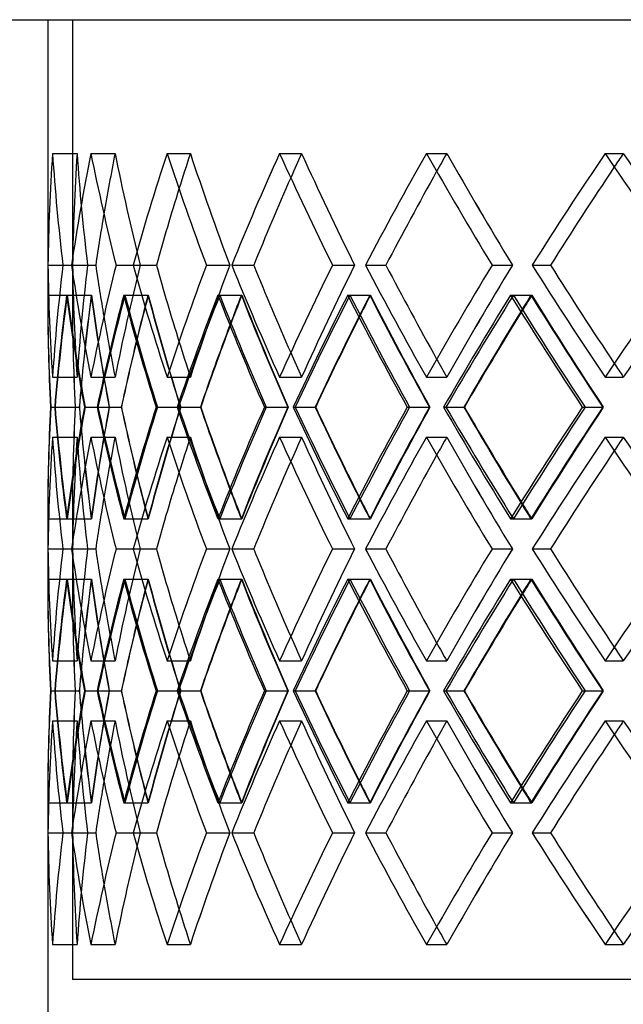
# Model space of a CAD drawing. Header units: millimetres. Extents: x -320 to 320, y -170 to 171.
# Tile 3 of 11: x -222 to -160, y 1 to 100. Entities that reach past the tile are written whole.
import ezdxf

# ---------------------------------------------------------------- set-up
doc = ezdxf.new("R2010")
doc.units = ezdxf.units.MM
doc.layers.add('HIDDEN', color=7, linetype='Continuous')
doc.layers.add('THICK', color=7, linetype='Continuous')

msp = doc.modelspace()

# ---------------------------------------------------------------- linework, layer by layer
at = {"layer": 'HIDDEN'}
for p, q in [((-216.25, 100.5), (0, 100.5)), ((-216.25, 100.5), (-216.25, 72.507)), ((-218.262, 86.952), (-215.767, 86.952)), ((-218.262, 86.952), (-215.767, 86.952)), ((-214.367, 86.952), (-211.917, 86.952)), ((-214.367, 86.952), (-211.917, 86.952)), ((-206.646, 86.952), (-204.285, 86.952)), ((-206.646, 86.952), (-204.285, 86.952)), ((-195.238, 86.952), (-193.007, 86.952)), ((-195.238, 86.952), (-193.007, 86.952)), ((-180.347, 86.952), (-178.285, 86.952)), ((-180.347, 86.952), (-178.285, 86.952)), ((-162.236, 86.952), (-160.382, 86.952)), ((-162.236, 86.952), (-160.382, 86.952)), ((-218.725, 75.617), (-216.228, 75.617)), ((-217.211, 75.617), (-216.228, 75.617)), ((-217.211, 75.617), (-214.713, 75.617)), ((-217.211, 75.617), (-214.713, 75.617)), ((-216.337, 75.617), (-213.883, 75.617)), ((-211.821, 75.617), (-209.367, 75.617)), ((-211.821, 75.617), (-209.367, 75.617)), ((-210.087, 75.617), (-207.722, 75.617)), ((-202.65, 75.617), (-200.285, 75.617)), ((-202.65, 75.617), (-200.285, 75.617)), ((-200.089, 75.617), (-197.854, 75.617)), ((-189.864, 75.617), (-187.629, 75.617)), ((-189.864, 75.617), (-187.629, 75.617)), ((-186.52, 75.617), (-184.456, 75.617)), ((-173.689, 75.617), (-171.625, 75.617)), ((-173.689, 75.617), (-171.625, 75.617)), ((-169.622, 75.617), (-167.766, 75.617)), ((-218.75, 72.569), (-216.25, 72.569)), ((-216.828, 72.569), (-214.329, 72.569)), ((-216.768, 72.569), (-214.312, 72.569)), ((-211.038, 72.569), (-208.582, 72.569)), ((-210.917, 72.569), (-208.55, 72.569)), ((-201.481, 72.569), (-199.114, 72.569)), ((-201.303, 72.569), (-199.067, 72.569)), ((-188.329, 72.569), (-186.093, 72.569)), ((-188.097, 72.569), (-186.031, 72.569)), ((-171.816, 72.569), (-169.75, 72.569)), ((-171.533, 72.569), (-169.675, 72.569)), ((-218.262, 64.281), (-215.767, 64.281)), ((-218.262, 64.281), (-215.767, 64.281)), ((-214.367, 64.281), (-211.917, 64.281)), ((-214.367, 64.281), (-211.917, 64.281)), ((-206.646, 64.281), (-204.285, 64.281)), ((-206.646, 64.281), (-204.285, 64.281)), ((-195.238, 64.281), (-193.007, 64.281)), ((-195.238, 64.281), (-193.007, 64.281)), ((-180.347, 64.281), (-178.285, 64.281)), ((-180.347, 64.281), (-178.285, 64.281)), ((-162.236, 64.281), (-160.382, 64.281)), ((-162.236, 64.281), (-160.382, 64.281)), ((-218.466, 61.233), (-215.954, 61.233)), ((-218.444, 61.233), (-215.949, 61.233)), ((-218.003, 61.233), (-215.535, 61.233)), ((-215.03, 61.233), (-212.518, 61.233)), ((-214.953, 61.233), (-212.503, 61.233)), ((-213.65, 61.233), (-211.271, 61.233)), ((-207.757, 61.233), (-205.29, 61.233)), ((-207.626, 61.233), (-205.264, 61.233)), ((-205.484, 61.233), (-203.237, 61.233)), ((-196.777, 61.233), (-194.398, 61.233)), ((-196.594, 61.233), (-194.363, 61.233)), ((-193.651, 61.233), (-191.576, 61.233)), ((-182.285, 61.233), (-180.038, 61.233)), ((-182.054, 61.233), (-179.993, 61.233)), ((-178.363, 61.233), (-176.496, 61.233)), ((-164.54, 61.233), (-162.464, 61.233)), ((-164.265, 61.233), (-162.411, 61.233)), ((-218.262, 58.186), (-215.767, 58.186)), ((-218.262, 58.186), (-215.767, 58.186)), ((-214.367, 58.186), (-211.917, 58.186)), ((-214.367, 58.186), (-211.917, 58.186)), ((-206.646, 58.186), (-204.285, 58.186)), ((-206.646, 58.186), (-204.285, 58.186)), ((-195.238, 58.186), (-193.007, 58.186)), ((-195.238, 58.186), (-193.007, 58.186)), ((-180.347, 58.186), (-178.285, 58.186)), ((-180.347, 58.186), (-178.285, 58.186)), ((-162.236, 58.186), (-160.382, 58.186)), ((-162.236, 58.186), (-160.382, 58.186)), ((-216.25, 49.959), (-216.25, 43.741)), ((-218.75, 49.898), (-216.25, 49.898)), ((-216.828, 49.898), (-214.329, 49.898)), ((-216.768, 49.898), (-214.312, 49.898)), ((-211.038, 49.898), (-208.582, 49.898)), ((-210.917, 49.898), (-208.55, 49.898)), ((-201.481, 49.898), (-199.114, 49.898)), ((-201.303, 49.898), (-199.067, 49.898)), ((-188.329, 49.898), (-186.093, 49.898)), ((-188.097, 49.898), (-186.031, 49.898)), ((-171.816, 49.898), (-169.75, 49.898)), ((-171.533, 49.898), (-169.675, 49.898)), ((-218.725, 46.85), (-216.228, 46.85)), ((-217.211, 46.85), (-216.228, 46.85)), ((-217.211, 46.85), (-214.713, 46.85)), ((-217.211, 46.85), (-214.713, 46.85)), ((-216.337, 46.85), (-213.883, 46.85)), ((-211.821, 46.85), (-209.367, 46.85)), ((-211.821, 46.85), (-209.367, 46.85)), ((-210.087, 46.85), (-207.722, 46.85)), ((-202.65, 46.85), (-200.285, 46.85)), ((-202.65, 46.85), (-200.285, 46.85)), ((-200.089, 46.85), (-197.854, 46.85)), ((-189.864, 46.85), (-187.629, 46.85)), ((-189.864, 46.85), (-187.629, 46.85)), ((-186.52, 46.85), (-184.456, 46.85)), ((-173.689, 46.85), (-171.625, 46.85)), ((-173.689, 46.85), (-171.625, 46.85)), ((-169.622, 46.85), (-167.766, 46.85)), ((-218.75, 43.802), (-216.25, 43.802)), ((-216.828, 43.802), (-214.329, 43.802)), ((-216.768, 43.802), (-214.312, 43.802)), ((-211.038, 43.802), (-208.582, 43.802)), ((-210.917, 43.802), (-208.55, 43.802)), ((-201.481, 43.802), (-199.114, 43.802)), ((-201.303, 43.802), (-199.067, 43.802)), ((-188.329, 43.802), (-186.093, 43.802)), ((-188.097, 43.802), (-186.031, 43.802)), ((-171.816, 43.802), (-169.75, 43.802)), ((-171.533, 43.802), (-169.675, 43.802)), ((-218.262, 35.514), (-215.767, 35.514)), ((-218.262, 35.514), (-215.767, 35.514)), ((-214.367, 35.514), (-211.917, 35.514)), ((-214.367, 35.514), (-211.917, 35.514)), ((-206.646, 35.514), (-204.285, 35.514)), ((-206.646, 35.514), (-204.285, 35.514)), ((-195.238, 35.514), (-193.007, 35.514)), ((-195.238, 35.514), (-193.007, 35.514)), ((-180.347, 35.514), (-178.285, 35.514)), ((-180.347, 35.514), (-178.285, 35.514)), ((-162.236, 35.514), (-160.382, 35.514)), ((-162.236, 35.514), (-160.382, 35.514)), ((-218.466, 32.467), (-215.954, 32.467)), ((-218.444, 32.467), (-215.949, 32.467)), ((-218.003, 32.467), (-215.535, 32.467)), ((-215.03, 32.467), (-212.518, 32.467)), ((-214.953, 32.467), (-212.503, 32.467)), ((-213.65, 32.467), (-211.271, 32.467)), ((-207.757, 32.467), (-205.29, 32.467)), ((-207.626, 32.467), (-205.264, 32.467)), ((-205.484, 32.467), (-203.237, 32.467)), ((-196.777, 32.467), (-194.398, 32.467)), ((-196.594, 32.467), (-194.363, 32.467)), ((-193.651, 32.467), (-191.576, 32.467)), ((-182.285, 32.467), (-180.038, 32.467)), ((-182.054, 32.467), (-179.993, 32.467)), ((-178.363, 32.467), (-176.496, 32.467)), ((-164.54, 32.467), (-162.464, 32.467)), ((-164.265, 32.467), (-162.411, 32.467)), ((-218.262, 29.419), (-215.767, 29.419)), ((-218.262, 29.419), (-215.767, 29.419)), ((-214.367, 29.419), (-211.917, 29.419)), ((-214.367, 29.419), (-211.917, 29.419)), ((-206.646, 29.419), (-204.285, 29.419)), ((-206.646, 29.419), (-204.285, 29.419)), ((-195.238, 29.419), (-193.007, 29.419)), ((-195.238, 29.419), (-193.007, 29.419)), ((-180.347, 29.419), (-178.285, 29.419)), ((-180.347, 29.419), (-178.285, 29.419)), ((-162.236, 29.419), (-160.382, 29.419)), ((-162.236, 29.419), (-160.382, 29.419)), ((-218.75, 21.131), (-216.25, 21.131)), ((-216.828, 21.131), (-214.329, 21.131)), ((-216.768, 21.131), (-214.312, 21.131)), ((-216.25, 21.193), (-216.25, 3.2)), ((-211.038, 21.131), (-208.582, 21.131)), ((-210.917, 21.131), (-208.55, 21.131)), ((-201.481, 21.131), (-199.114, 21.131)), ((-201.303, 21.131), (-199.067, 21.131)), ((-188.329, 21.131), (-186.093, 21.131)), ((-188.097, 21.131), (-186.031, 21.131)), ((-171.816, 21.131), (-169.75, 21.131)), ((-171.533, 21.131), (-169.675, 21.131)), ((-218.725, 18.083), (-216.228, 18.083)), ((-217.211, 18.083), (-216.228, 18.083)), ((-217.211, 18.083), (-214.713, 18.083)), ((-217.211, 18.083), (-214.713, 18.083)), ((-216.337, 18.083), (-213.883, 18.083)), ((-211.821, 18.083), (-209.367, 18.083)), ((-211.821, 18.083), (-209.367, 18.083)), ((-210.087, 18.083), (-207.722, 18.083)), ((-202.65, 18.083), (-200.285, 18.083)), ((-202.65, 18.083), (-200.285, 18.083)), ((-200.089, 18.083), (-197.854, 18.083)), ((-189.864, 18.083), (-187.629, 18.083)), ((-189.864, 18.083), (-187.629, 18.083)), ((-186.52, 18.083), (-184.456, 18.083)), ((-173.689, 18.083), (-171.625, 18.083)), ((-173.689, 18.083), (-171.625, 18.083)), ((-169.622, 18.083), (-167.766, 18.083)), ((-218.262, 6.748), (-215.767, 6.748)), ((-218.262, 6.748), (-215.767, 6.748)), ((-214.367, 6.748), (-211.917, 6.748)), ((-214.367, 6.748), (-211.917, 6.748)), ((-206.646, 6.748), (-204.285, 6.748)), ((-206.646, 6.748), (-204.285, 6.748)), ((-195.238, 6.748), (-193.007, 6.748)), ((-195.238, 6.748), (-193.007, 6.748)), ((-180.347, 6.748), (-178.285, 6.748)), ((-180.347, 6.748), (-178.285, 6.748)), ((-162.236, 6.748), (-160.382, 6.748)), ((-162.236, 6.748), (-160.382, 6.748)), ((0, 3.2), (-216.25, 3.2))]:
    msp.add_line(p, q, dxfattribs=at)
for centre, major_axis, ratio, start_param, end_param in [((0, 86.952), (159.762, 159.762), 0.935296, 2.322773, 2.374617), ((0, 86.952), (169.386, 169.386), 0.817189, 2.255931, 2.307774), ((0, 86.952), (-157.936, -157.936), 0.935296, -0.818819, -0.766376), ((0, 86.952), (-157.936, 157.936), 0.935296, 0.818819, 0.871263), ((0, 86.952), (157.936, -157.936), 0.935296, -2.322773, -2.27033), ((0, 86.952), (-167.45, -167.45), 0.817189, -0.885662, -0.857208), ((0, 86.952), (-167.45, 167.45), 0.817189, 0.885662, 0.938105), ((0, 86.952), (167.45, -167.45), 0.817189, -2.255931, -2.203487), ((0, 86.952), (178.253, 178.253), 0.711334, 2.189088, 2.240932), ((0, 86.952), (-176.216, -176.216), 0.711334, -0.952504, -0.935854), ((0, 86.952), (-176.216, 176.216), 0.711334, 0.952504, 1.004948), ((0, 86.952), (176.216, -176.216), 0.711334, -2.189088, -2.136645), ((0, 86.952), (186.324, 186.324), 0.615102, 2.122246, 2.17409), ((0, 86.952), (-184.194, -184.194), 0.615102, -1.019347, -1.007907), ((0, 86.952), (-184.194, 184.194), 0.615102, 1.019347, 1.07179), ((0, 86.952), (184.194, -184.194), 0.615102, -2.122246, -2.069803), ((0, 86.952), (193.563, 193.563), 0.526481, 2.055404, 2.107247), ((0, 86.952), (-191.351, -191.351), 0.526481, -1.086189, -1.077768), ((0, 86.952), (-191.351, 191.351), 0.526481, 1.086189, 1.138632), ((0, 86.952), (191.351, -191.351), 0.526481, -2.055404, -2.00296), ((0, 86.952), (199.937, 199.937), 0.443894, 1.988561, 2.040405), ((0, 86.952), (-197.652, -197.652), 0.443894, -1.153031, -1.14664), ((0, 86.952), (-197.652, 197.652), 0.443894, 1.153031, 1.205475), ((0, 86.952), (197.652, -197.652), 0.443894, -1.988561, -1.936118), ((0, 64.281), (159.762, -159.762), 0.935296, -2.374617, -2.322773), ((0, 64.281), (169.386, -169.386), 0.817189, -2.307774, -2.255931), ((0, 64.281), (-157.936, 157.936), 0.935296, 0.766376, 0.818819), ((0, 64.281), (-157.936, -157.936), 0.935296, -0.871263, -0.818819), ((0, 64.281), (157.936, 157.936), 0.935296, 2.27033, 2.322773), ((0, 64.281), (-167.45, -167.45), 0.817189, -0.938105, -0.885662), ((0, 64.281), (167.45, 167.45), 0.817189, 2.203487, 2.255931), ((0, 64.281), (178.253, -178.253), 0.711334, -2.240932, -2.189088), ((0, 64.281), (-176.216, -176.216), 0.711334, -1.004948, -0.952504), ((0, 64.281), (176.216, 176.216), 0.711334, 2.136645, 2.189088), ((0, 64.281), (186.324, -186.324), 0.615102, -2.17409, -2.122246), ((0, 64.281), (-184.194, -184.194), 0.615102, -1.07179, -1.019347), ((0, 64.281), (184.194, 184.194), 0.615102, 2.069803, 2.122246), ((0, 64.281), (193.563, -193.563), 0.526481, -2.107247, -2.055404), ((0, 64.281), (-191.351, -191.351), 0.526481, -1.138632, -1.086189), ((0, 64.281), (191.351, 191.351), 0.526481, 2.00296, 2.055404), ((0, 64.281), (199.937, -199.937), 0.443894, -2.040405, -1.988561), ((0, 64.281), (-197.652, -197.652), 0.443894, -1.205475, -1.153031), ((0, 64.281), (197.652, 197.652), 0.443894, 1.936118, 1.988561), ((0, 58.186), (159.762, -159.762), 0.935296, -2.388573, -2.336706), ((0, 86.952), (159.762, 159.762), 0.935296, 2.388573, 2.389616), ((0, 86.952), (169.386, 169.386), 0.817189, 2.321731, 2.373776), ((0, 58.186), (169.386, -169.386), 0.817189, -2.321731, -2.269863), ((0, 58.186), (157.936, -157.936), 0.935296, -2.389335, -2.336867), ((0, 86.952), (157.936, 157.936), 0.935296, 2.389335, 2.389616), ((0, 86.952), (157.936, 157.936), 0.935296, 2.389616, 2.441987), ((0, 58.186), (-157.936, -157.936), 0.935296, -0.885381, -0.841828), ((0, 86.952), (167.45, 167.45), 0.817189, 2.322493, 2.36632), ((0, 86.952), (-157.936, 157.936), 0.935296, 0.885381, 0.938033), ((0, 58.186), (167.45, -167.45), 0.817189, -2.322493, -2.270024), ((0, 86.952), (178.253, 178.253), 0.711334, 2.254888, 2.306934), ((0, 58.186), (178.253, -178.253), 0.711334, -2.254888, -2.203021), ((0, 58.186), (-167.45, -167.45), 0.817189, -0.952223, -0.930693), ((0, 86.952), (176.216, 176.216), 0.711334, 2.25565, 2.277456), ((0, 86.952), (-167.45, 167.45), 0.817189, 0.952223, 1.004876), ((0, 58.186), (176.216, -176.216), 0.711334, -2.25565, -2.203182), ((0, 86.952), (186.324, 186.324), 0.615102, 2.188046, 2.240091), ((0, 58.186), (186.324, -186.324), 0.615102, -2.188046, -2.136179), ((0, 58.186), (-176.216, -176.216), 0.711334, -1.019066, -1.00503), ((0, 86.952), (184.194, 184.194), 0.615102, 2.188808, 2.203122), ((0, 86.952), (-176.216, 176.216), 0.711334, 1.019066, 1.071718), ((0, 58.186), (184.194, -184.194), 0.615102, -2.188808, -2.13634), ((0, 86.952), (193.563, 193.563), 0.526481, 2.121204, 2.173249), ((0, 58.186), (193.563, -193.563), 0.526481, -2.121204, -2.069336), ((0, 58.186), (-184.194, -184.194), 0.615102, -1.085908, -1.075754), ((0, 86.952), (191.351, 191.351), 0.526481, 2.121965, 2.132399), ((0, 86.952), (-184.194, 184.194), 0.615102, 1.085908, 1.138561), ((0, 58.186), (191.351, -191.351), 0.526481, -2.121965, -2.069497), ((0, 86.952), (199.937, 199.937), 0.443894, 2.054361, 2.106407), ((0, 58.186), (199.937, -199.937), 0.443894, -2.054361, -2.002494), ((0, 58.186), (-191.351, -191.351), 0.526481, -1.152751, -1.145039), ((0, 86.952), (197.652, 197.652), 0.443894, 2.055123, 2.063114), ((0, 86.952), (-191.351, 191.351), 0.526481, 1.152751, 1.205403), ((0, 58.186), (197.652, -197.652), 0.443894, -2.055123, -2.002655), ((0, 64.281), (-167.45, 167.45), 0.817189, 0.857208, 0.885662), ((0, 64.281), (-176.216, 176.216), 0.711334, 0.935854, 0.952504), ((0, 64.281), (-184.194, 184.194), 0.615102, 1.007907, 1.019347), ((0, 64.281), (-191.351, 191.351), 0.526481, 1.077768, 1.086189), ((0, 64.281), (-197.652, 197.652), 0.443894, 1.14664, 1.153031), ((0, 64.281), (159.762, 159.762), 0.935296, 2.336706, 2.388573), ((0, 35.514), (169.386, -169.386), 0.817189, -2.373776, -2.321731), ((0, 64.281), (169.386, 169.386), 0.817189, 2.269863, 2.321731), ((0, 64.281), (157.936, 157.936), 0.935296, 2.336867, 2.389335), ((0, 35.514), (157.936, -157.936), 0.935296, -2.441987, -2.389616), ((0, 35.514), (-157.936, -157.936), 0.935296, -0.938033, -0.885381), ((0, 64.281), (167.45, 167.45), 0.817189, 2.270024, 2.322493), ((0, 35.514), (178.253, -178.253), 0.711334, -2.306934, -2.254888), ((0, 64.281), (178.253, 178.253), 0.711334, 2.203021, 2.254888), ((0, 35.514), (-167.45, -167.45), 0.817189, -1.004876, -0.952223), ((0, 64.281), (176.216, 176.216), 0.711334, 2.203182, 2.25565), ((0, 35.514), (186.324, -186.324), 0.615102, -2.240091, -2.188046), ((0, 64.281), (186.324, 186.324), 0.615102, 2.136179, 2.188046), ((0, 35.514), (-176.216, -176.216), 0.711334, -1.071718, -1.019066), ((0, 64.281), (184.194, 184.194), 0.615102, 2.13634, 2.188808), ((0, 35.514), (193.563, -193.563), 0.526481, -2.173249, -2.121204), ((0, 64.281), (193.563, 193.563), 0.526481, 2.069336, 2.121204), ((0, 35.514), (-184.194, -184.194), 0.615102, -1.138561, -1.085908), ((0, 64.281), (191.351, 191.351), 0.526481, 2.069497, 2.121965), ((0, 35.514), (199.937, -199.937), 0.443894, -2.106407, -2.054361), ((0, 64.281), (199.937, 199.937), 0.443894, 2.002494, 2.054361), ((0, 35.514), (-191.351, -191.351), 0.526481, -1.205403, -1.152751), ((0, 64.281), (197.652, 197.652), 0.443894, 2.002655, 2.055123), ((0, 64.281), (-157.936, 157.936), 0.935296, 0.841828, 0.885381), ((0, 35.514), (167.45, -167.45), 0.817189, -2.36632, -2.322493), ((0, 58.186), (159.762, 159.762), 0.935296, 2.322773, 2.374617), ((0, 58.186), (169.386, 169.386), 0.817189, 2.255931, 2.307774), ((0, 58.186), (-157.936, -157.936), 0.935296, -0.818819, -0.766376), ((0, 58.186), (-157.936, 157.936), 0.935296, 0.818819, 0.871263), ((0, 58.186), (157.936, -157.936), 0.935296, -2.322773, -2.27033), ((0, 58.186), (-167.45, -167.45), 0.817189, -0.885662, -0.857208), ((0, 58.186), (-167.45, 167.45), 0.817189, 0.885662, 0.938105), ((0, 58.186), (167.45, -167.45), 0.817189, -2.255931, -2.203487), ((0, 58.186), (178.253, 178.253), 0.711334, 2.189088, 2.240932), ((0, 58.186), (-176.216, -176.216), 0.711334, -0.952504, -0.935854), ((0, 58.186), (-176.216, 176.216), 0.711334, 0.952504, 1.004948), ((0, 58.186), (176.216, -176.216), 0.711334, -2.189088, -2.136645), ((0, 58.186), (186.324, 186.324), 0.615102, 2.122246, 2.17409), ((0, 58.186), (-184.194, -184.194), 0.615102, -1.019347, -1.007907), ((0, 58.186), (-184.194, 184.194), 0.615102, 1.019347, 1.07179), ((0, 58.186), (184.194, -184.194), 0.615102, -2.122246, -2.069803), ((0, 58.186), (193.563, 193.563), 0.526481, 2.055404, 2.107247), ((0, 58.186), (-191.351, -191.351), 0.526481, -1.086189, -1.077768), ((0, 58.186), (-191.351, 191.351), 0.526481, 1.086189, 1.138632), ((0, 58.186), (191.351, -191.351), 0.526481, -2.055404, -2.00296), ((0, 58.186), (199.937, 199.937), 0.443894, 1.988561, 2.040405), ((0, 58.186), (-197.652, -197.652), 0.443894, -1.153031, -1.14664), ((0, 58.186), (-197.652, 197.652), 0.443894, 1.153031, 1.205475), ((0, 58.186), (197.652, -197.652), 0.443894, -1.988561, -1.936118), ((0, 64.281), (-167.45, 167.45), 0.817189, 0.930693, 0.952223), ((0, 35.514), (176.216, -176.216), 0.711334, -2.277456, -2.25565), ((0, 64.281), (-176.216, 176.216), 0.711334, 1.00503, 1.019066), ((0, 35.514), (184.194, -184.194), 0.615102, -2.203122, -2.188808), ((0, 64.281), (-184.194, 184.194), 0.615102, 1.075754, 1.085908), ((0, 35.514), (191.351, -191.351), 0.526481, -2.132399, -2.121965), ((0, 64.281), (-191.351, 191.351), 0.526481, 1.145039, 1.152751), ((0, 35.514), (197.652, -197.652), 0.443894, -2.063114, -2.055123), ((0, 35.514), (159.762, -159.762), 0.935296, -2.389616, -2.388573), ((0, 35.514), (157.936, -157.936), 0.935296, -2.389616, -2.389335), ((0, 35.514), (159.762, -159.762), 0.935296, -2.374617, -2.322773), ((0, 35.514), (169.386, -169.386), 0.817189, -2.307774, -2.255931), ((0, 35.514), (-157.936, 157.936), 0.935296, 0.766376, 0.818819), ((0, 35.514), (-157.936, -157.936), 0.935296, -0.871263, -0.818819), ((0, 35.514), (157.936, 157.936), 0.935296, 2.27033, 2.322773), ((0, 35.514), (-167.45, -167.45), 0.817189, -0.938105, -0.885662), ((0, 35.514), (167.45, 167.45), 0.817189, 2.203487, 2.255931), ((0, 35.514), (178.253, -178.253), 0.711334, -2.240932, -2.189088), ((0, 35.514), (-176.216, -176.216), 0.711334, -1.004948, -0.952504), ((0, 35.514), (176.216, 176.216), 0.711334, 2.136645, 2.189088), ((0, 35.514), (186.324, -186.324), 0.615102, -2.17409, -2.122246), ((0, 35.514), (-184.194, -184.194), 0.615102, -1.07179, -1.019347), ((0, 35.514), (184.194, 184.194), 0.615102, 2.069803, 2.122246), ((0, 35.514), (193.563, -193.563), 0.526481, -2.107247, -2.055404), ((0, 35.514), (-191.351, -191.351), 0.526481, -1.138632, -1.086189), ((0, 35.514), (191.351, 191.351), 0.526481, 2.00296, 2.055404), ((0, 35.514), (199.937, -199.937), 0.443894, -2.040405, -1.988561), ((0, 35.514), (-197.652, -197.652), 0.443894, -1.205475, -1.153031), ((0, 35.514), (197.652, 197.652), 0.443894, 1.936118, 1.988561), ((0, 29.419), (159.762, -159.762), 0.935296, -2.388573, -2.336706), ((0, 58.186), (159.762, 159.762), 0.935296, 2.388573, 2.389616), ((0, 58.186), (169.386, 169.386), 0.817189, 2.321731, 2.373776), ((0, 29.419), (169.386, -169.386), 0.817189, -2.321731, -2.269863), ((0, 29.419), (157.936, -157.936), 0.935296, -2.389335, -2.336867), ((0, 58.186), (157.936, 157.936), 0.935296, 2.389335, 2.389616), ((0, 58.186), (157.936, 157.936), 0.935296, 2.389616, 2.441987), ((0, 29.419), (-157.936, -157.936), 0.935296, -0.885381, -0.841828), ((0, 58.186), (167.45, 167.45), 0.817189, 2.322493, 2.36632), ((0, 58.186), (-157.936, 157.936), 0.935296, 0.885381, 0.938033), ((0, 29.419), (167.45, -167.45), 0.817189, -2.322493, -2.270024), ((0, 58.186), (178.253, 178.253), 0.711334, 2.254888, 2.306934), ((0, 29.419), (178.253, -178.253), 0.711334, -2.254888, -2.203021), ((0, 29.419), (-167.45, -167.45), 0.817189, -0.952223, -0.930693), ((0, 58.186), (176.216, 176.216), 0.711334, 2.25565, 2.277456), ((0, 58.186), (-167.45, 167.45), 0.817189, 0.952223, 1.004876), ((0, 29.419), (176.216, -176.216), 0.711334, -2.25565, -2.203182), ((0, 58.186), (186.324, 186.324), 0.615102, 2.188046, 2.240091), ((0, 29.419), (186.324, -186.324), 0.615102, -2.188046, -2.136179), ((0, 29.419), (-176.216, -176.216), 0.711334, -1.019066, -1.00503), ((0, 58.186), (184.194, 184.194), 0.615102, 2.188808, 2.203122), ((0, 58.186), (-176.216, 176.216), 0.711334, 1.019066, 1.071718), ((0, 29.419), (184.194, -184.194), 0.615102, -2.188808, -2.13634), ((0, 58.186), (193.563, 193.563), 0.526481, 2.121204, 2.173249), ((0, 29.419), (193.563, -193.563), 0.526481, -2.121204, -2.069336), ((0, 29.419), (-184.194, -184.194), 0.615102, -1.085908, -1.075754), ((0, 58.186), (191.351, 191.351), 0.526481, 2.121965, 2.132399), ((0, 58.186), (-184.194, 184.194), 0.615102, 1.085908, 1.138561), ((0, 29.419), (191.351, -191.351), 0.526481, -2.121965, -2.069497), ((0, 58.186), (199.937, 199.937), 0.443894, 2.054361, 2.106407), ((0, 29.419), (199.937, -199.937), 0.443894, -2.054361, -2.002494), ((0, 29.419), (-191.351, -191.351), 0.526481, -1.152751, -1.145039), ((0, 58.186), (197.652, 197.652), 0.443894, 2.055123, 2.063114), ((0, 58.186), (-191.351, 191.351), 0.526481, 1.152751, 1.205403), ((0, 29.419), (197.652, -197.652), 0.443894, -2.055123, -2.002655), ((0, 35.514), (-167.45, 167.45), 0.817189, 0.857208, 0.885662), ((0, 35.514), (-176.216, 176.216), 0.711334, 0.935854, 0.952504), ((0, 35.514), (-184.194, 184.194), 0.615102, 1.007907, 1.019347), ((0, 35.514), (-191.351, 191.351), 0.526481, 1.077768, 1.086189), ((0, 35.514), (-197.652, 197.652), 0.443894, 1.14664, 1.153031), ((0, 35.514), (159.762, 159.762), 0.935296, 2.336706, 2.388573), ((0, 6.748), (169.386, -169.386), 0.817189, -2.373776, -2.321731), ((0, 35.514), (169.386, 169.386), 0.817189, 2.269863, 2.321731), ((0, 35.514), (157.936, 157.936), 0.935296, 2.336867, 2.389335), ((0, 6.748), (157.936, -157.936), 0.935296, -2.441987, -2.389616), ((0, 6.748), (-157.936, -157.936), 0.935296, -0.938033, -0.885381), ((0, 35.514), (167.45, 167.45), 0.817189, 2.270024, 2.322493), ((0, 6.748), (178.253, -178.253), 0.711334, -2.306934, -2.254888), ((0, 35.514), (178.253, 178.253), 0.711334, 2.203021, 2.254888), ((0, 6.748), (-167.45, -167.45), 0.817189, -1.004876, -0.952223), ((0, 35.514), (176.216, 176.216), 0.711334, 2.203182, 2.25565), ((0, 6.748), (186.324, -186.324), 0.615102, -2.240091, -2.188046), ((0, 35.514), (186.324, 186.324), 0.615102, 2.136179, 2.188046), ((0, 6.748), (-176.216, -176.216), 0.711334, -1.071718, -1.019066), ((0, 35.514), (184.194, 184.194), 0.615102, 2.13634, 2.188808), ((0, 6.748), (193.563, -193.563), 0.526481, -2.173249, -2.121204), ((0, 35.514), (193.563, 193.563), 0.526481, 2.069336, 2.121204), ((0, 6.748), (-184.194, -184.194), 0.615102, -1.138561, -1.085908), ((0, 35.514), (191.351, 191.351), 0.526481, 2.069497, 2.121965), ((0, 6.748), (199.937, -199.937), 0.443894, -2.106407, -2.054361), ((0, 35.514), (199.937, 199.937), 0.443894, 2.002494, 2.054361), ((0, 6.748), (-191.351, -191.351), 0.526481, -1.205403, -1.152751), ((0, 35.514), (197.652, 197.652), 0.443894, 2.002655, 2.055123), ((0, 35.514), (-157.936, 157.936), 0.935296, 0.841828, 0.885381), ((0, 6.748), (167.45, -167.45), 0.817189, -2.36632, -2.322493), ((0, 29.419), (159.762, 159.762), 0.935296, 2.322773, 2.374617), ((0, 29.419), (169.386, 169.386), 0.817189, 2.255931, 2.307774), ((0, 29.419), (-157.936, -157.936), 0.935296, -0.818819, -0.766376), ((0, 29.419), (-157.936, 157.936), 0.935296, 0.818819, 0.871263), ((0, 29.419), (157.936, -157.936), 0.935296, -2.322773, -2.27033), ((0, 29.419), (-167.45, -167.45), 0.817189, -0.885662, -0.857208), ((0, 29.419), (-167.45, 167.45), 0.817189, 0.885662, 0.938105), ((0, 29.419), (167.45, -167.45), 0.817189, -2.255931, -2.203487), ((0, 29.419), (178.253, 178.253), 0.711334, 2.189088, 2.240932), ((0, 29.419), (-176.216, -176.216), 0.711334, -0.952504, -0.935854), ((0, 29.419), (-176.216, 176.216), 0.711334, 0.952504, 1.004948), ((0, 29.419), (176.216, -176.216), 0.711334, -2.189088, -2.136645), ((0, 29.419), (186.324, 186.324), 0.615102, 2.122246, 2.17409), ((0, 29.419), (-184.194, -184.194), 0.615102, -1.019347, -1.007907), ((0, 29.419), (-184.194, 184.194), 0.615102, 1.019347, 1.07179), ((0, 29.419), (184.194, -184.194), 0.615102, -2.122246, -2.069803), ((0, 29.419), (193.563, 193.563), 0.526481, 2.055404, 2.107247), ((0, 29.419), (-191.351, -191.351), 0.526481, -1.086189, -1.077768), ((0, 29.419), (-191.351, 191.351), 0.526481, 1.086189, 1.138632), ((0, 29.419), (191.351, -191.351), 0.526481, -2.055404, -2.00296), ((0, 29.419), (199.937, 199.937), 0.443894, 1.988561, 2.040405), ((0, 29.419), (-197.652, -197.652), 0.443894, -1.153031, -1.14664), ((0, 29.419), (-197.652, 197.652), 0.443894, 1.153031, 1.205475), ((0, 29.419), (197.652, -197.652), 0.443894, -1.988561, -1.936118), ((0, 35.514), (-167.45, 167.45), 0.817189, 0.930693, 0.952223), ((0, 6.748), (176.216, -176.216), 0.711334, -2.277456, -2.25565), ((0, 35.514), (-176.216, 176.216), 0.711334, 1.00503, 1.019066), ((0, 6.748), (184.194, -184.194), 0.615102, -2.203122, -2.188808), ((0, 35.514), (-184.194, 184.194), 0.615102, 1.075754, 1.085908), ((0, 6.748), (191.351, -191.351), 0.526481, -2.132399, -2.121965), ((0, 35.514), (-191.351, 191.351), 0.526481, 1.145039, 1.152751), ((0, 6.748), (197.652, -197.652), 0.443894, -2.063114, -2.055123), ((0, 6.748), (159.762, -159.762), 0.935296, -2.389616, -2.388573), ((0, 6.748), (157.936, -157.936), 0.935296, -2.389616, -2.389335), ((0, 6.748), (159.762, -159.762), 0.935296, -2.374617, -2.322773), ((0, 6.748), (169.386, -169.386), 0.817189, -2.307774, -2.255931), ((0, 6.748), (-157.936, 157.936), 0.935296, 0.766376, 0.818819), ((0, 6.748), (-157.936, -157.936), 0.935296, -0.871263, -0.818819), ((0, 6.748), (157.936, 157.936), 0.935296, 2.27033, 2.322773), ((0, 6.748), (-167.45, -167.45), 0.817189, -0.938105, -0.885662), ((0, 6.748), (167.45, 167.45), 0.817189, 2.203487, 2.255931), ((0, 6.748), (178.253, -178.253), 0.711334, -2.240932, -2.189088), ((0, 6.748), (-176.216, -176.216), 0.711334, -1.004948, -0.952504), ((0, 6.748), (176.216, 176.216), 0.711334, 2.136645, 2.189088), ((0, 6.748), (186.324, -186.324), 0.615102, -2.17409, -2.122246), ((0, 6.748), (-184.194, -184.194), 0.615102, -1.07179, -1.019347), ((0, 6.748), (184.194, 184.194), 0.615102, 2.069803, 2.122246), ((0, 6.748), (193.563, -193.563), 0.526481, -2.107247, -2.055404), ((0, 6.748), (-191.351, -191.351), 0.526481, -1.138632, -1.086189), ((0, 6.748), (191.351, 191.351), 0.526481, 2.00296, 2.055404), ((0, 6.748), (199.937, -199.937), 0.443894, -2.040405, -1.988561), ((0, 6.748), (-197.652, -197.652), 0.443894, -1.205475, -1.153031), ((0, 6.748), (197.652, 197.652), 0.443894, 1.936118, 1.988561), ((0, 6.748), (-167.45, 167.45), 0.817189, 0.857208, 0.885662), ((0, 6.748), (-176.216, 176.216), 0.711334, 0.935854, 0.952504), ((0, 6.748), (-184.194, 184.194), 0.615102, 1.007907, 1.019347), ((0, 6.748), (-191.351, 191.351), 0.526481, 1.077768, 1.086189), ((0, 6.748), (-197.652, 197.652), 0.443894, 1.14664, 1.153031)]:
    msp.add_ellipse(centre, major_axis=major_axis, ratio=ratio, start_param=start_param, end_param=end_param, dxfattribs=at)
at = {"layer": 'THICK'}
for p, q in [((-320, 100.5), (0, 100.5)), ((-218.75, 100.5), (-218.75, 72.337)), ((-218.725, 75.617), (-217.211, 75.617)), ((-216.337, 75.617), (-213.883, 75.617)), ((-210.087, 75.617), (-207.722, 75.617)), ((-200.089, 75.617), (-197.854, 75.617)), ((-186.52, 75.617), (-184.456, 75.617)), ((-169.622, 75.617), (-167.766, 75.617)), ((-218.037, 61.233), (-215.542, 61.233)), ((-213.739, 61.233), (-211.289, 61.233)), ((-205.627, 61.233), (-203.265, 61.233)), ((-193.845, 61.233), (-191.614, 61.233)), ((-178.604, 61.233), (-176.543, 61.233)), ((-218.75, 50.129), (-218.75, 43.571)), ((-218.725, 46.85), (-217.211, 46.85)), ((-216.337, 46.85), (-213.883, 46.85)), ((-210.087, 46.85), (-207.722, 46.85)), ((-200.089, 46.85), (-197.854, 46.85)), ((-186.52, 46.85), (-184.456, 46.85)), ((-169.622, 46.85), (-167.766, 46.85)), ((-218.037, 32.467), (-215.542, 32.467)), ((-213.739, 32.467), (-211.289, 32.467)), ((-205.627, 32.467), (-203.265, 32.467)), ((-193.845, 32.467), (-191.614, 32.467)), ((-178.604, 32.467), (-176.543, 32.467)), ((-218.75, 21.363), (-218.75, -1.8)), ((-218.725, 18.083), (-217.211, 18.083)), ((-216.337, 18.083), (-213.883, 18.083)), ((-210.087, 18.083), (-207.722, 18.083)), ((-200.089, 18.083), (-197.854, 18.083)), ((-186.52, 18.083), (-184.456, 18.083)), ((-169.622, 18.083), (-167.766, 18.083))]:
    msp.add_line(p, q, dxfattribs=at)
for centre, major_axis, ratio, start_param, end_param in [((0, 86.952), (-159.762, -159.762), 0.935296, -0.818819, -0.766976), ((0, 86.952), (-159.762, 159.762), 0.935296, 0.818819, 0.870663), ((0, 86.952), (-169.386, -169.386), 0.817189, -0.885662, -0.833818), ((0, 86.952), (-169.386, 169.386), 0.817189, 0.885662, 0.937505), ((0, 86.952), (-178.253, -178.253), 0.711334, -0.952504, -0.900661), ((0, 86.952), (-178.253, 178.253), 0.711334, 0.952504, 1.004348), ((0, 86.952), (-186.324, -186.324), 0.615102, -1.019347, -0.967503), ((0, 86.952), (-186.324, 186.324), 0.615102, 1.019347, 1.07119), ((0, 86.952), (-193.563, -193.563), 0.526481, -1.086189, -1.034345), ((0, 86.952), (-193.563, 193.563), 0.526481, 1.086189, 1.138032), ((0, 86.952), (-199.937, -199.937), 0.443894, -1.153031, -1.101188), ((0, 86.952), (-199.937, 199.937), 0.443894, 1.153031, 1.204875), ((0, 86.952), (-191.351, -191.351), 0.526481, -1.077768, -1.033746), ((0, 86.952), (-197.652, -197.652), 0.443894, -1.14664, -1.100588), ((0, 86.952), (-184.194, -184.194), 0.615102, -1.007907, -0.966903), ((0, 86.952), (-176.216, -176.216), 0.711334, -0.935854, -0.900061), ((0, 86.952), (-167.45, -167.45), 0.817189, -0.857208, -0.833218), ((0, 64.281), (-159.762, 159.762), 0.935296, 0.766976, 0.818819), ((0, 64.281), (-159.762, -159.762), 0.935296, -0.870663, -0.818819), ((0, 64.281), (-169.386, 169.386), 0.817189, 0.833818, 0.885662), ((0, 64.281), (-169.386, -169.386), 0.817189, -0.937505, -0.885662), ((0, 64.281), (-167.45, 167.45), 0.817189, 0.833218, 0.857208), ((0, 64.281), (-178.253, 178.253), 0.711334, 0.900661, 0.952504), ((0, 64.281), (-176.216, 176.216), 0.711334, 0.900061, 0.935854), ((0, 64.281), (-178.253, -178.253), 0.711334, -1.004348, -0.952504), ((0, 64.281), (-186.324, 186.324), 0.615102, 0.967503, 1.019347), ((0, 64.281), (-184.194, 184.194), 0.615102, 0.966903, 1.007907), ((0, 64.281), (-186.324, -186.324), 0.615102, -1.07119, -1.019347), ((0, 64.281), (-193.563, 193.563), 0.526481, 1.034345, 1.086189), ((0, 64.281), (-191.351, 191.351), 0.526481, 1.033746, 1.077768), ((0, 64.281), (-193.563, -193.563), 0.526481, -1.138032, -1.086189), ((0, 64.281), (-199.937, 199.937), 0.443894, 1.101188, 1.153031), ((0, 64.281), (-197.652, 197.652), 0.443894, 1.100588, 1.14664), ((0, 64.281), (-199.937, -199.937), 0.443894, -1.204875, -1.153031), ((0, 86.952), (159.762, 159.762), 0.935296, 2.389616, 2.440619), ((0, 58.186), (-159.762, -159.762), 0.935296, -0.884619, -0.832752), ((0, 86.952), (-159.762, 159.762), 0.935296, 0.884619, 0.936665), ((0, 58.186), (-169.386, -169.386), 0.817189, -0.951462, -0.899594), ((0, 86.952), (-169.386, 169.386), 0.817189, 0.951462, 1.003507), ((0, 58.186), (-178.253, -178.253), 0.711334, -1.018304, -0.966437), ((0, 86.952), (-178.253, 178.253), 0.711334, 1.018304, 1.070349), ((0, 58.186), (-186.324, -186.324), 0.615102, -1.085146, -1.033279), ((0, 86.952), (-186.324, 186.324), 0.615102, 1.085146, 1.137192), ((0, 58.186), (-193.563, -193.563), 0.526481, -1.151989, -1.100121), ((0, 86.952), (-193.563, 193.563), 0.526481, 1.151989, 1.204034), ((0, 58.186), (-191.351, -191.351), 0.526481, -1.145039, -1.100283), ((0, 58.186), (-184.194, -184.194), 0.615102, -1.075754, -1.03344), ((0, 86.952), (191.351, 191.351), 0.526481, 2.132399, 2.174618), ((0, 86.952), (197.652, 197.652), 0.443894, 2.063114, 2.107775), ((0, 58.186), (-176.216, -176.216), 0.711334, -1.00503, -0.966598), ((0, 86.952), (184.194, 184.194), 0.615102, 2.203122, 2.24146), ((0, 58.186), (-167.45, -167.45), 0.817189, -0.930693, -0.899755), ((0, 86.952), (176.216, 176.216), 0.711334, 2.277456, 2.308303), ((0, 58.186), (-157.936, -157.936), 0.935296, -0.841828, -0.832913), ((0, 86.952), (167.45, 167.45), 0.817189, 2.36632, 2.375145), ((0, 35.514), (159.762, -159.762), 0.935296, -2.440619, -2.389616), ((0, 64.281), (-159.762, 159.762), 0.935296, 0.832752, 0.884619), ((0, 35.514), (-159.762, -159.762), 0.935296, -0.936665, -0.884619), ((0, 64.281), (-157.936, 157.936), 0.935296, 0.832913, 0.841828), ((0, 35.514), (167.45, -167.45), 0.817189, -2.375145, -2.36632), ((0, 64.281), (-169.386, 169.386), 0.817189, 0.899594, 0.951462), ((0, 64.281), (-167.45, 167.45), 0.817189, 0.899755, 0.930693), ((0, 35.514), (176.216, -176.216), 0.711334, -2.308303, -2.277456), ((0, 35.514), (-169.386, -169.386), 0.817189, -1.003507, -0.951462), ((0, 64.281), (-178.253, 178.253), 0.711334, 0.966437, 1.018304), ((0, 64.281), (-176.216, 176.216), 0.711334, 0.966598, 1.00503), ((0, 35.514), (184.194, -184.194), 0.615102, -2.24146, -2.203122), ((0, 35.514), (-178.253, -178.253), 0.711334, -1.070349, -1.018304), ((0, 64.281), (-186.324, 186.324), 0.615102, 1.033279, 1.085146), ((0, 64.281), (-184.194, 184.194), 0.615102, 1.03344, 1.075754), ((0, 35.514), (191.351, -191.351), 0.526481, -2.174618, -2.132399), ((0, 35.514), (-186.324, -186.324), 0.615102, -1.137192, -1.085146), ((0, 64.281), (-193.563, 193.563), 0.526481, 1.100121, 1.151989), ((0, 64.281), (-191.351, 191.351), 0.526481, 1.100283, 1.145039), ((0, 35.514), (197.652, -197.652), 0.443894, -2.107775, -2.063114), ((0, 35.514), (-193.563, -193.563), 0.526481, -1.204034, -1.151989), ((0, 58.186), (-159.762, -159.762), 0.935296, -0.818819, -0.766976), ((0, 58.186), (-159.762, 159.762), 0.935296, 0.818819, 0.870663), ((0, 58.186), (-169.386, -169.386), 0.817189, -0.885662, -0.833818), ((0, 58.186), (-169.386, 169.386), 0.817189, 0.885662, 0.937505), ((0, 58.186), (-178.253, -178.253), 0.711334, -0.952504, -0.900661), ((0, 58.186), (-178.253, 178.253), 0.711334, 0.952504, 1.004348), ((0, 58.186), (-186.324, -186.324), 0.615102, -1.019347, -0.967503), ((0, 58.186), (-186.324, 186.324), 0.615102, 1.019347, 1.07119), ((0, 58.186), (-193.563, -193.563), 0.526481, -1.086189, -1.034345), ((0, 58.186), (-193.563, 193.563), 0.526481, 1.086189, 1.138032), ((0, 58.186), (-199.937, -199.937), 0.443894, -1.153031, -1.101188), ((0, 58.186), (-199.937, 199.937), 0.443894, 1.153031, 1.204875), ((0, 58.186), (-191.351, -191.351), 0.526481, -1.077768, -1.033746), ((0, 58.186), (-197.652, -197.652), 0.443894, -1.14664, -1.100588), ((0, 58.186), (-184.194, -184.194), 0.615102, -1.007907, -0.966903), ((0, 58.186), (-176.216, -176.216), 0.711334, -0.935854, -0.900061), ((0, 58.186), (-167.45, -167.45), 0.817189, -0.857208, -0.833218), ((0, 35.514), (-159.762, 159.762), 0.935296, 0.766976, 0.818819), ((0, 35.514), (-159.762, -159.762), 0.935296, -0.870663, -0.818819), ((0, 35.514), (-169.386, 169.386), 0.817189, 0.833818, 0.885662), ((0, 35.514), (-169.386, -169.386), 0.817189, -0.937505, -0.885662), ((0, 35.514), (-167.45, 167.45), 0.817189, 0.833218, 0.857208), ((0, 35.514), (-178.253, 178.253), 0.711334, 0.900661, 0.952504), ((0, 35.514), (-176.216, 176.216), 0.711334, 0.900061, 0.935854), ((0, 35.514), (-178.253, -178.253), 0.711334, -1.004348, -0.952504), ((0, 35.514), (-186.324, 186.324), 0.615102, 0.967503, 1.019347), ((0, 35.514), (-184.194, 184.194), 0.615102, 0.966903, 1.007907), ((0, 35.514), (-186.324, -186.324), 0.615102, -1.07119, -1.019347), ((0, 35.514), (-193.563, 193.563), 0.526481, 1.034345, 1.086189), ((0, 35.514), (-191.351, 191.351), 0.526481, 1.033746, 1.077768), ((0, 35.514), (-193.563, -193.563), 0.526481, -1.138032, -1.086189), ((0, 35.514), (-199.937, 199.937), 0.443894, 1.101188, 1.153031), ((0, 35.514), (-197.652, 197.652), 0.443894, 1.100588, 1.14664), ((0, 35.514), (-199.937, -199.937), 0.443894, -1.204875, -1.153031), ((0, 58.186), (159.762, 159.762), 0.935296, 2.389616, 2.440619), ((0, 29.419), (-159.762, -159.762), 0.935296, -0.884619, -0.832752), ((0, 58.186), (-159.762, 159.762), 0.935296, 0.884619, 0.936665), ((0, 29.419), (-169.386, -169.386), 0.817189, -0.951462, -0.899594), ((0, 58.186), (-169.386, 169.386), 0.817189, 0.951462, 1.003507), ((0, 29.419), (-178.253, -178.253), 0.711334, -1.018304, -0.966437), ((0, 58.186), (-178.253, 178.253), 0.711334, 1.018304, 1.070349), ((0, 29.419), (-186.324, -186.324), 0.615102, -1.085146, -1.033279), ((0, 58.186), (-186.324, 186.324), 0.615102, 1.085146, 1.137192), ((0, 29.419), (-193.563, -193.563), 0.526481, -1.151989, -1.100121), ((0, 58.186), (-193.563, 193.563), 0.526481, 1.151989, 1.204034), ((0, 29.419), (-191.351, -191.351), 0.526481, -1.145039, -1.100283), ((0, 58.186), (197.652, 197.652), 0.443894, 2.063114, 2.107775), ((0, 29.419), (-184.194, -184.194), 0.615102, -1.075754, -1.03344), ((0, 58.186), (191.351, 191.351), 0.526481, 2.132399, 2.174618), ((0, 29.419), (-176.216, -176.216), 0.711334, -1.00503, -0.966598), ((0, 58.186), (184.194, 184.194), 0.615102, 2.203122, 2.24146), ((0, 29.419), (-167.45, -167.45), 0.817189, -0.930693, -0.899755), ((0, 58.186), (176.216, 176.216), 0.711334, 2.277456, 2.308303), ((0, 29.419), (-157.936, -157.936), 0.935296, -0.841828, -0.832913), ((0, 58.186), (167.45, 167.45), 0.817189, 2.36632, 2.375145), ((0, 6.748), (159.762, -159.762), 0.935296, -2.440619, -2.389616), ((0, 35.514), (-159.762, 159.762), 0.935296, 0.832752, 0.884619), ((0, 6.748), (-159.762, -159.762), 0.935296, -0.936665, -0.884619), ((0, 35.514), (-157.936, 157.936), 0.935296, 0.832913, 0.841828), ((0, 6.748), (167.45, -167.45), 0.817189, -2.375145, -2.36632), ((0, 35.514), (-169.386, 169.386), 0.817189, 0.899594, 0.951462), ((0, 35.514), (-167.45, 167.45), 0.817189, 0.899755, 0.930693), ((0, 6.748), (176.216, -176.216), 0.711334, -2.308303, -2.277456), ((0, 6.748), (-169.386, -169.386), 0.817189, -1.003507, -0.951462), ((0, 35.514), (-178.253, 178.253), 0.711334, 0.966437, 1.018304), ((0, 35.514), (-176.216, 176.216), 0.711334, 0.966598, 1.00503), ((0, 6.748), (184.194, -184.194), 0.615102, -2.24146, -2.203122), ((0, 6.748), (-178.253, -178.253), 0.711334, -1.070349, -1.018304), ((0, 35.514), (-186.324, 186.324), 0.615102, 1.033279, 1.085146), ((0, 35.514), (-184.194, 184.194), 0.615102, 1.03344, 1.075754), ((0, 6.748), (191.351, -191.351), 0.526481, -2.174618, -2.132399), ((0, 6.748), (-186.324, -186.324), 0.615102, -1.137192, -1.085146), ((0, 35.514), (-193.563, 193.563), 0.526481, 1.100121, 1.151989), ((0, 35.514), (-191.351, 191.351), 0.526481, 1.100283, 1.145039), ((0, 6.748), (197.652, -197.652), 0.443894, -2.107775, -2.063114), ((0, 6.748), (-193.563, -193.563), 0.526481, -1.204034, -1.151989), ((0, 29.419), (-159.762, -159.762), 0.935296, -0.818819, -0.766976), ((0, 29.419), (-159.762, 159.762), 0.935296, 0.818819, 0.870663), ((0, 29.419), (-169.386, -169.386), 0.817189, -0.885662, -0.833818), ((0, 29.419), (-169.386, 169.386), 0.817189, 0.885662, 0.937505), ((0, 29.419), (-178.253, -178.253), 0.711334, -0.952504, -0.900661), ((0, 29.419), (-178.253, 178.253), 0.711334, 0.952504, 1.004348), ((0, 29.419), (-186.324, -186.324), 0.615102, -1.019347, -0.967503), ((0, 29.419), (-186.324, 186.324), 0.615102, 1.019347, 1.07119), ((0, 29.419), (-193.563, -193.563), 0.526481, -1.086189, -1.034345), ((0, 29.419), (-193.563, 193.563), 0.526481, 1.086189, 1.138032), ((0, 29.419), (-199.937, -199.937), 0.443894, -1.153031, -1.101188), ((0, 29.419), (-199.937, 199.937), 0.443894, 1.153031, 1.204875), ((0, 29.419), (-197.652, -197.652), 0.443894, -1.14664, -1.100588), ((0, 29.419), (-191.351, -191.351), 0.526481, -1.077768, -1.033746), ((0, 29.419), (-184.194, -184.194), 0.615102, -1.007907, -0.966903), ((0, 29.419), (-176.216, -176.216), 0.711334, -0.935854, -0.900061), ((0, 29.419), (-167.45, -167.45), 0.817189, -0.857208, -0.833218), ((0, 6.748), (-159.762, 159.762), 0.935296, 0.766976, 0.818819), ((0, 6.748), (-159.762, -159.762), 0.935296, -0.870663, -0.818819), ((0, 6.748), (-169.386, 169.386), 0.817189, 0.833818, 0.885662), ((0, 6.748), (-169.386, -169.386), 0.817189, -0.937505, -0.885662), ((0, 6.748), (-167.45, 167.45), 0.817189, 0.833218, 0.857208), ((0, 6.748), (-178.253, 178.253), 0.711334, 0.900661, 0.952504), ((0, 6.748), (-176.216, 176.216), 0.711334, 0.900061, 0.935854), ((0, 6.748), (-178.253, -178.253), 0.711334, -1.004348, -0.952504), ((0, 6.748), (-186.324, 186.324), 0.615102, 0.967503, 1.019347), ((0, 6.748), (-184.194, 184.194), 0.615102, 0.966903, 1.007907), ((0, 6.748), (-186.324, -186.324), 0.615102, -1.07119, -1.019347), ((0, 6.748), (-193.563, 193.563), 0.526481, 1.034345, 1.086189), ((0, 6.748), (-191.351, 191.351), 0.526481, 1.033746, 1.077768), ((0, 6.748), (-193.563, -193.563), 0.526481, -1.138032, -1.086189), ((0, 6.748), (-199.937, 199.937), 0.443894, 1.101188, 1.153031), ((0, 6.748), (-197.652, 197.652), 0.443894, 1.100588, 1.14664), ((0, 6.748), (-199.937, -199.937), 0.443894, -1.204875, -1.153031)]:
    msp.add_ellipse(centre, major_axis=major_axis, ratio=ratio, start_param=start_param, end_param=end_param, dxfattribs=at)

doc.saveas('drawing.dxf')
